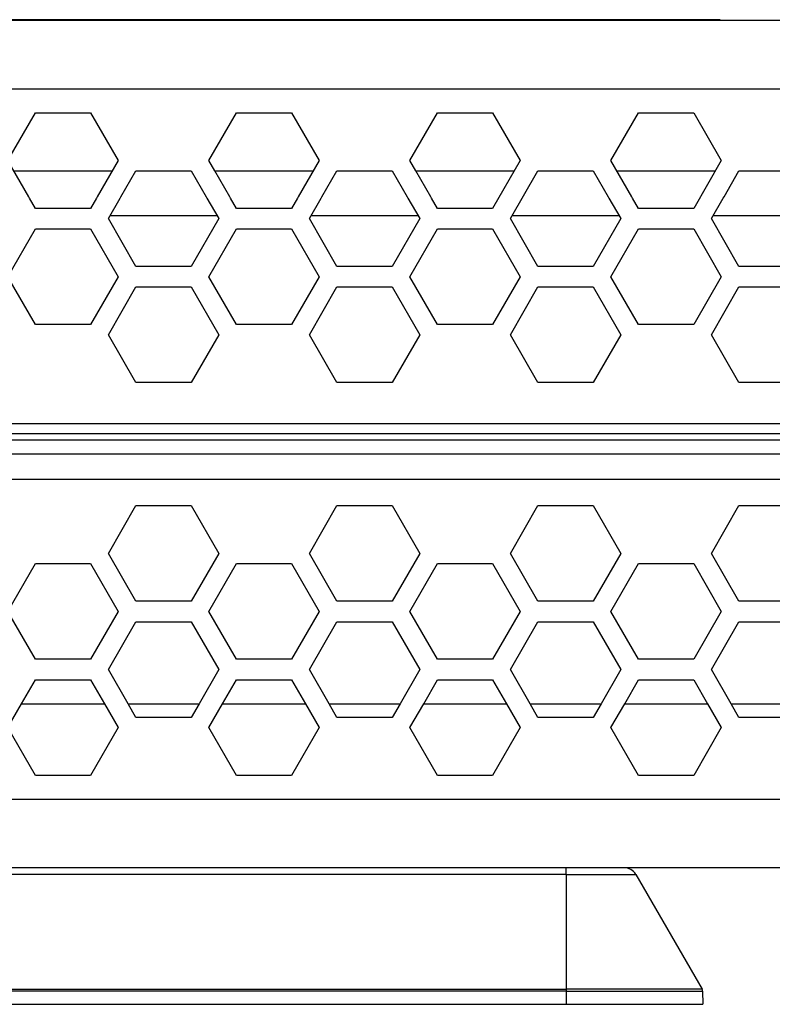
# Model space of a CAD drawing. Header units: millimetres. Extents: x -286 to 97, y 76 to 166.
# Tile 4 of 7: x -120 to -65, y 82 to 154. Entities that reach past the tile are written whole.
import ezdxf

# ---------------------------------------------------------------- set-up
doc = ezdxf.new("R2010")
doc.units = ezdxf.units.MM

# ---------------------------------------------------------------- blocks, each defined once
blk = doc.blocks.new('Netzteil-HLG-240-24__19', base_point=(-237.841, 103.721))
at = {"color": 7, "linetype": 'Continuous'}
for p, q in [((-120.058, 142.721), (-112.841, 142.721)), ((-111.109, 142.721), (-107.068, 142.721)), ((-105.336, 142.721), (-98.119, 142.721)), ((-96.387, 142.721), (-92.345, 142.721)), ((-90.613, 142.721), (-83.396, 142.721)), ((-81.664, 142.721), (-77.623, 142.721)), ((-75.891, 142.721), (-68.674, 142.721)), ((-66.942, 142.721), (-62.9, 142.721)), ((-119.481, 103.721), (-113.418, 103.721)), ((-111.686, 103.721), (-106.49, 103.721)), ((-104.758, 103.721), (-98.696, 103.721)), ((-96.964, 103.721), (-91.768, 103.721)), ((-90.036, 103.721), (-83.974, 103.721)), ((-82.242, 103.721), (-77.045, 103.721)), ((-75.313, 103.721), (-69.251, 103.721)), ((-67.519, 103.721), (-62.323, 103.721))]:
    blk.add_line(p, q, dxfattribs=at)
at = {"color": 1, "linetype": 'Continuous'}
for p, q in [((-105.162, 139.421), (-113.014, 139.421)), ((-90.44, 139.421), (-98.292, 139.421)), ((-75.717, 139.421), (-83.569, 139.421)), ((-60.995, 139.421), (-68.847, 139.421))]:
    blk.add_line(p, q, dxfattribs=at)
blk = doc.blocks.new('Gehaeuseschale-oben-L5_0007875-schwarz__20', base_point=(-254.088, 121.972))
at = {"color": 7, "linetype": 'Continuous'}
for p, q in [((-118.47, 153.721), (-121.79, 153.721)), ((-114.429, 153.721), (-118.47, 153.721)), ((-111.109, 153.721), (-114.429, 153.721)), ((-107.068, 153.721), (-111.109, 153.721)), ((-103.748, 153.721), (-107.068, 153.721)), ((-99.706, 153.721), (-103.748, 153.721)), ((-96.387, 153.721), (-99.706, 153.721)), ((-92.345, 153.721), (-96.387, 153.721)), ((-89.025, 153.721), (-92.345, 153.721)), ((-84.984, 153.721), (-89.025, 153.721)), ((-81.664, 153.721), (-84.984, 153.721)), ((-77.623, 153.721), (-81.664, 153.721)), ((-74.303, 153.721), (-77.623, 153.721)), ((-70.261, 153.721), (-74.303, 153.721)), ((-66.942, 153.721), (-70.261, 153.721)), ((-62.9, 153.721), (-66.942, 153.721)), ((-120.491, 143.471), (-118.47, 146.971)), ((-118.47, 146.971), (-114.429, 146.971)), ((-114.429, 146.971), (-112.408, 143.471)), ((-105.769, 143.471), (-103.748, 146.971)), ((-103.748, 146.971), (-99.706, 146.971)), ((-99.706, 146.971), (-97.686, 143.471)), ((-91.046, 143.471), (-89.025, 146.971)), ((-89.025, 146.971), (-84.984, 146.971)), ((-84.984, 146.971), (-82.963, 143.471)), ((-76.324, 143.471), (-74.303, 146.971)), ((-74.303, 146.971), (-70.261, 146.971)), ((-70.261, 146.971), (-68.241, 143.471)), ((-118.961, 140.821), (-120.491, 143.471)), ((-112.408, 143.471), (-113.938, 140.821)), ((-105.336, 142.721), (-105.769, 143.471)), ((-97.686, 143.471), (-99.216, 140.821)), ((-90.613, 142.721), (-91.046, 143.471)), ((-82.963, 143.471), (-84.984, 139.971)), ((-74.794, 140.821), (-76.324, 143.471)), ((-68.241, 143.471), (-70.261, 139.971)), ((-112.206, 140.821), (-111.109, 142.721)), ((-111.109, 142.721), (-107.068, 142.721)), ((-107.068, 142.721), (-105.971, 140.821)), ((-104.239, 140.821), (-105.336, 142.721)), ((-97.484, 140.821), (-96.387, 142.721)), ((-96.387, 142.721), (-92.345, 142.721)), ((-92.345, 142.721), (-91.248, 140.821)), ((-89.516, 140.821), (-90.613, 142.721)), ((-83.685, 139.221), (-81.664, 142.721)), ((-81.664, 142.721), (-77.623, 142.721)), ((-77.623, 142.721), (-76.526, 140.821)), ((-68.039, 140.821), (-66.942, 142.721)), ((-66.942, 142.721), (-62.9, 142.721)), ((-118.903, 140.721), (-118.961, 140.821)), ((-118.47, 139.971), (-118.903, 140.721)), ((-113.996, 140.721), (-114.429, 139.971)), ((-113.938, 140.821), (-113.996, 140.721)), ((-113.13, 139.221), (-112.264, 140.721)), ((-112.264, 140.721), (-112.206, 140.821)), ((-105.971, 140.821), (-105.913, 140.721)), ((-105.913, 140.721), (-105.047, 139.221)), ((-104.181, 140.721), (-104.239, 140.821)), ((-103.748, 139.971), (-104.181, 140.721)), ((-99.273, 140.721), (-99.706, 139.971)), ((-99.216, 140.821), (-99.273, 140.721)), ((-98.407, 139.221), (-97.541, 140.721)), ((-97.541, 140.721), (-97.484, 140.821)), ((-91.248, 140.821), (-91.19, 140.721)), ((-91.19, 140.721), (-90.324, 139.221)), ((-89.458, 140.721), (-89.516, 140.821)), ((-89.025, 139.971), (-89.458, 140.721)), ((-76.526, 140.821), (-76.468, 140.721)), ((-76.468, 140.721), (-75.602, 139.221)), ((-74.736, 140.721), (-74.794, 140.821)), ((-74.303, 139.971), (-74.736, 140.721)), ((-68.962, 139.221), (-68.096, 140.721)), ((-68.096, 140.721), (-68.039, 140.821)), ((-114.429, 139.971), (-118.47, 139.971)), ((-99.706, 139.971), (-103.748, 139.971)), ((-84.984, 139.971), (-89.025, 139.971)), ((-70.261, 139.971), (-74.303, 139.971)), ((-111.109, 135.721), (-113.13, 139.221)), ((-105.047, 139.221), (-107.068, 135.721)), ((-96.387, 135.721), (-98.407, 139.221)), ((-90.324, 139.221), (-92.345, 135.721)), ((-81.664, 135.721), (-83.685, 139.221)), ((-75.602, 139.221), (-77.623, 135.721)), ((-66.942, 135.721), (-68.962, 139.221)), ((-120.491, 134.971), (-118.47, 138.471)), ((-118.47, 138.471), (-114.429, 138.471)), ((-114.429, 138.471), (-112.408, 134.971)), ((-105.769, 134.971), (-103.748, 138.471)), ((-103.748, 138.471), (-99.706, 138.471)), ((-99.706, 138.471), (-97.686, 134.971)), ((-91.046, 134.971), (-89.025, 138.471)), ((-89.025, 138.471), (-84.984, 138.471)), ((-84.984, 138.471), (-82.963, 134.971)), ((-76.324, 134.971), (-74.303, 138.471)), ((-74.303, 138.471), (-70.261, 138.471)), ((-70.261, 138.471), (-68.241, 134.971)), ((-107.068, 135.721), (-111.109, 135.721)), ((-92.345, 135.721), (-96.387, 135.721)), ((-77.623, 135.721), (-81.664, 135.721)), ((-62.9, 135.721), (-66.942, 135.721)), ((-118.47, 131.471), (-120.491, 134.971)), ((-112.408, 134.971), (-114.429, 131.471)), ((-103.748, 131.471), (-105.769, 134.971)), ((-97.686, 134.971), (-99.706, 131.471)), ((-89.025, 131.471), (-91.046, 134.971)), ((-82.963, 134.971), (-84.984, 131.471)), ((-74.303, 131.471), (-76.324, 134.971)), ((-68.241, 134.971), (-70.261, 131.471)), ((-113.13, 130.721), (-111.109, 134.221)), ((-111.109, 134.221), (-107.068, 134.221)), ((-107.068, 134.221), (-105.047, 130.721)), ((-98.407, 130.721), (-96.387, 134.221)), ((-96.387, 134.221), (-92.345, 134.221)), ((-92.345, 134.221), (-90.324, 130.721)), ((-83.685, 130.721), (-81.664, 134.221)), ((-81.664, 134.221), (-77.623, 134.221)), ((-77.623, 134.221), (-75.602, 130.721)), ((-68.962, 130.721), (-66.942, 134.221)), ((-66.942, 134.221), (-62.9, 134.221)), ((-114.429, 131.471), (-118.47, 131.471)), ((-99.706, 131.471), (-103.748, 131.471)), ((-84.984, 131.471), (-89.025, 131.471)), ((-70.261, 131.471), (-74.303, 131.471)), ((-111.109, 127.221), (-113.13, 130.721)), ((-105.047, 130.721), (-107.068, 127.221)), ((-96.387, 127.221), (-98.407, 130.721)), ((-90.324, 130.721), (-92.345, 127.221)), ((-81.664, 127.221), (-83.685, 130.721)), ((-75.602, 130.721), (-77.623, 127.221)), ((-66.942, 127.221), (-68.962, 130.721)), ((-107.068, 127.221), (-111.109, 127.221)), ((-92.345, 127.221), (-96.387, 127.221)), ((-77.623, 127.221), (-81.664, 127.221)), ((-62.9, 127.221), (-66.942, 127.221)), ((-254.088, 124.221), (35.912, 124.221))]:
    blk.add_line(p, q, dxfattribs=at)
at = {"color": 1, "linetype": 'Continuous'}
for p, q in [((-254.088, 148.721), (35.912, 148.721)), ((35.912, 121.972), (-254.088, 121.972))]:
    blk.add_line(p, q, dxfattribs=at)
blk = doc.blocks.new('Gehaeuseschale-oben__21', base_point=(-254.088, 121.972))
at = {"color": 7, "linetype": 'Continuous'}
for p, q in [((-118.47, 153.721), (-121.79, 153.721)), ((-114.429, 153.721), (-118.47, 153.721)), ((-111.109, 153.721), (-114.429, 153.721)), ((-107.068, 153.721), (-111.109, 153.721)), ((-103.748, 153.721), (-107.068, 153.721)), ((-99.706, 153.721), (-103.748, 153.721)), ((-96.387, 153.721), (-99.706, 153.721)), ((-92.345, 153.721), (-96.387, 153.721)), ((-89.025, 153.721), (-92.345, 153.721)), ((-84.984, 153.721), (-89.025, 153.721)), ((-81.664, 153.721), (-84.984, 153.721)), ((-77.623, 153.721), (-81.664, 153.721)), ((-74.303, 153.721), (-77.623, 153.721)), ((-70.261, 153.721), (-74.303, 153.721)), ((-66.942, 153.721), (-70.261, 153.721)), ((-62.9, 153.721), (-66.942, 153.721)), ((-120.491, 143.471), (-118.47, 146.971)), ((-118.47, 146.971), (-114.429, 146.971)), ((-114.429, 146.971), (-112.408, 143.471)), ((-105.769, 143.471), (-103.748, 146.971)), ((-103.748, 146.971), (-99.706, 146.971)), ((-99.706, 146.971), (-97.686, 143.471)), ((-91.046, 143.471), (-89.025, 146.971)), ((-89.025, 146.971), (-84.984, 146.971)), ((-84.984, 146.971), (-82.963, 143.471)), ((-76.324, 143.471), (-74.303, 146.971)), ((-74.303, 146.971), (-70.261, 146.971)), ((-70.261, 146.971), (-68.241, 143.471)), ((-118.961, 140.821), (-120.491, 143.471)), ((-112.408, 143.471), (-113.938, 140.821)), ((-105.336, 142.721), (-105.769, 143.471)), ((-97.686, 143.471), (-99.216, 140.821)), ((-90.613, 142.721), (-91.046, 143.471)), ((-82.963, 143.471), (-84.984, 139.971)), ((-74.794, 140.821), (-76.324, 143.471)), ((-68.241, 143.471), (-70.261, 139.971)), ((-112.206, 140.821), (-111.109, 142.721)), ((-111.109, 142.721), (-107.068, 142.721)), ((-107.068, 142.721), (-105.971, 140.821)), ((-104.239, 140.821), (-105.336, 142.721)), ((-97.484, 140.821), (-96.387, 142.721)), ((-96.387, 142.721), (-92.345, 142.721)), ((-92.345, 142.721), (-91.248, 140.821)), ((-89.516, 140.821), (-90.613, 142.721)), ((-83.685, 139.221), (-81.664, 142.721)), ((-81.664, 142.721), (-77.623, 142.721)), ((-77.623, 142.721), (-76.526, 140.821)), ((-68.039, 140.821), (-66.942, 142.721)), ((-66.942, 142.721), (-62.9, 142.721)), ((-118.903, 140.721), (-118.961, 140.821)), ((-118.47, 139.971), (-118.903, 140.721)), ((-113.996, 140.721), (-114.429, 139.971)), ((-113.938, 140.821), (-113.996, 140.721)), ((-113.13, 139.221), (-112.264, 140.721)), ((-112.264, 140.721), (-112.206, 140.821)), ((-105.971, 140.821), (-105.913, 140.721)), ((-105.913, 140.721), (-105.047, 139.221)), ((-104.181, 140.721), (-104.239, 140.821)), ((-103.748, 139.971), (-104.181, 140.721)), ((-99.273, 140.721), (-99.706, 139.971)), ((-99.216, 140.821), (-99.273, 140.721)), ((-98.407, 139.221), (-97.541, 140.721)), ((-97.541, 140.721), (-97.484, 140.821)), ((-91.248, 140.821), (-91.19, 140.721)), ((-91.19, 140.721), (-90.324, 139.221)), ((-89.458, 140.721), (-89.516, 140.821)), ((-89.025, 139.971), (-89.458, 140.721)), ((-76.526, 140.821), (-76.468, 140.721)), ((-76.468, 140.721), (-75.602, 139.221)), ((-74.736, 140.721), (-74.794, 140.821)), ((-74.303, 139.971), (-74.736, 140.721)), ((-68.962, 139.221), (-68.096, 140.721)), ((-68.096, 140.721), (-68.039, 140.821)), ((-114.429, 139.971), (-118.47, 139.971)), ((-99.706, 139.971), (-103.748, 139.971)), ((-84.984, 139.971), (-89.025, 139.971)), ((-70.261, 139.971), (-74.303, 139.971)), ((-111.109, 135.721), (-113.13, 139.221)), ((-105.047, 139.221), (-107.068, 135.721)), ((-96.387, 135.721), (-98.407, 139.221)), ((-90.324, 139.221), (-92.345, 135.721)), ((-81.664, 135.721), (-83.685, 139.221)), ((-75.602, 139.221), (-77.623, 135.721)), ((-66.942, 135.721), (-68.962, 139.221)), ((-120.491, 134.971), (-118.47, 138.471)), ((-118.47, 138.471), (-114.429, 138.471)), ((-114.429, 138.471), (-112.408, 134.971)), ((-105.769, 134.971), (-103.748, 138.471)), ((-103.748, 138.471), (-99.706, 138.471)), ((-99.706, 138.471), (-97.686, 134.971)), ((-91.046, 134.971), (-89.025, 138.471)), ((-89.025, 138.471), (-84.984, 138.471)), ((-84.984, 138.471), (-82.963, 134.971)), ((-76.324, 134.971), (-74.303, 138.471)), ((-74.303, 138.471), (-70.261, 138.471)), ((-70.261, 138.471), (-68.241, 134.971)), ((-107.068, 135.721), (-111.109, 135.721)), ((-92.345, 135.721), (-96.387, 135.721)), ((-77.623, 135.721), (-81.664, 135.721)), ((-62.9, 135.721), (-66.942, 135.721)), ((-118.47, 131.471), (-120.491, 134.971)), ((-112.408, 134.971), (-114.429, 131.471)), ((-103.748, 131.471), (-105.769, 134.971)), ((-97.686, 134.971), (-99.706, 131.471)), ((-89.025, 131.471), (-91.046, 134.971)), ((-82.963, 134.971), (-84.984, 131.471)), ((-74.303, 131.471), (-76.324, 134.971)), ((-68.241, 134.971), (-70.261, 131.471)), ((-113.13, 130.721), (-111.109, 134.221)), ((-111.109, 134.221), (-107.068, 134.221)), ((-107.068, 134.221), (-105.047, 130.721)), ((-98.407, 130.721), (-96.387, 134.221)), ((-96.387, 134.221), (-92.345, 134.221)), ((-92.345, 134.221), (-90.324, 130.721)), ((-83.685, 130.721), (-81.664, 134.221)), ((-81.664, 134.221), (-77.623, 134.221)), ((-77.623, 134.221), (-75.602, 130.721)), ((-68.962, 130.721), (-66.942, 134.221)), ((-66.942, 134.221), (-62.9, 134.221)), ((-114.429, 131.471), (-118.47, 131.471)), ((-99.706, 131.471), (-103.748, 131.471)), ((-84.984, 131.471), (-89.025, 131.471)), ((-70.261, 131.471), (-74.303, 131.471)), ((-111.109, 127.221), (-113.13, 130.721)), ((-105.047, 130.721), (-107.068, 127.221)), ((-96.387, 127.221), (-98.407, 130.721)), ((-90.324, 130.721), (-92.345, 127.221)), ((-81.664, 127.221), (-83.685, 130.721)), ((-75.602, 130.721), (-77.623, 127.221)), ((-66.942, 127.221), (-68.962, 130.721)), ((-107.068, 127.221), (-111.109, 127.221)), ((-92.345, 127.221), (-96.387, 127.221)), ((-77.623, 127.221), (-81.664, 127.221)), ((-62.9, 127.221), (-66.942, 127.221)), ((-254.088, 124.221), (35.912, 124.221))]:
    blk.add_line(p, q, dxfattribs=at)
at = {"color": 1, "linetype": 'Continuous'}
for p, q in [((-254.088, 148.721), (35.912, 148.721)), ((35.912, 121.972), (-254.088, 121.972))]:
    blk.add_line(p, q, dxfattribs=at)
blk = doc.blocks.new('Gehaeuseschale-unten__22', base_point=(-254.088, 91.721))
at = {"color": 1, "linetype": 'Continuous'}
for p, q in [((35.912, 123.469), (-254.088, 123.469)), ((-254.088, 123.045), (35.912, 123.045)), ((35.912, 121.972), (-254.088, 121.972)), ((-254.088, 120.144), (32.112, 120.157)), ((-16.588, 96.721), (-240.018, 96.721))]:
    blk.add_line(p, q, dxfattribs=at)
at = {"color": 7, "linetype": 'Continuous'}
for p, q in [((-113.13, 114.721), (-111.109, 118.221)), ((-111.109, 118.221), (-107.068, 118.221)), ((-107.068, 118.221), (-105.047, 114.721)), ((-98.407, 114.721), (-96.387, 118.221)), ((-96.387, 118.221), (-92.345, 118.221)), ((-92.345, 118.221), (-90.324, 114.721)), ((-83.685, 114.721), (-81.664, 118.221)), ((-81.664, 118.221), (-77.623, 118.221)), ((-77.623, 118.221), (-75.602, 114.721)), ((-68.962, 114.721), (-66.942, 118.221)), ((-66.942, 118.221), (-62.9, 118.221)), ((-111.109, 111.221), (-113.13, 114.721)), ((-105.047, 114.721), (-107.068, 111.221)), ((-96.387, 111.221), (-98.407, 114.721)), ((-90.324, 114.721), (-92.345, 111.221)), ((-81.664, 111.221), (-83.685, 114.721)), ((-75.602, 114.721), (-77.623, 111.221)), ((-66.942, 111.221), (-68.962, 114.721)), ((-120.491, 110.471), (-118.47, 113.971)), ((-118.47, 113.971), (-114.429, 113.971)), ((-114.429, 113.971), (-112.408, 110.471)), ((-105.769, 110.471), (-103.748, 113.971)), ((-103.748, 113.971), (-99.706, 113.971)), ((-99.706, 113.971), (-97.686, 110.471)), ((-91.046, 110.471), (-89.025, 113.971)), ((-89.025, 113.971), (-84.984, 113.971)), ((-84.984, 113.971), (-82.963, 110.471)), ((-76.324, 110.471), (-74.303, 113.971)), ((-74.303, 113.971), (-70.261, 113.971)), ((-70.261, 113.971), (-68.241, 110.471)), ((-107.068, 111.221), (-111.109, 111.221)), ((-92.345, 111.221), (-96.387, 111.221)), ((-77.623, 111.221), (-81.664, 111.221)), ((-62.9, 111.221), (-66.942, 111.221)), ((-118.47, 106.971), (-120.491, 110.471)), ((-112.408, 110.471), (-114.429, 106.971)), ((-103.748, 106.971), (-105.769, 110.471)), ((-97.686, 110.471), (-99.706, 106.971)), ((-89.025, 106.971), (-91.046, 110.471)), ((-82.963, 110.471), (-84.984, 106.971)), ((-74.303, 106.971), (-76.324, 110.471)), ((-68.241, 110.471), (-70.261, 106.971)), ((-113.13, 106.221), (-111.109, 109.721)), ((-111.109, 109.721), (-107.068, 109.721)), ((-107.068, 109.721), (-105.047, 106.221)), ((-98.407, 106.221), (-96.387, 109.721)), ((-96.387, 109.721), (-92.345, 109.721)), ((-92.345, 109.721), (-90.324, 106.221)), ((-83.685, 106.221), (-81.664, 109.721)), ((-81.664, 109.721), (-77.623, 109.721)), ((-77.623, 109.721), (-75.602, 106.221)), ((-68.962, 106.221), (-66.942, 109.721)), ((-66.942, 109.721), (-62.9, 109.721)), ((-114.429, 106.971), (-118.47, 106.971)), ((-99.706, 106.971), (-103.748, 106.971)), ((-84.984, 106.971), (-89.025, 106.971)), ((-70.261, 106.971), (-74.303, 106.971)), ((-111.686, 103.721), (-113.13, 106.221)), ((-105.047, 106.221), (-106.49, 103.721)), ((-96.964, 103.721), (-98.407, 106.221)), ((-90.324, 106.221), (-91.768, 103.721)), ((-82.242, 103.721), (-83.685, 106.221)), ((-75.602, 106.221), (-77.045, 103.721)), ((-67.519, 103.721), (-68.962, 106.221)), ((-119.481, 103.721), (-118.47, 105.471)), ((-118.47, 105.471), (-114.429, 105.471)), ((-114.429, 105.471), (-113.418, 103.721)), ((-104.758, 103.721), (-103.748, 105.471)), ((-103.748, 105.471), (-99.706, 105.471)), ((-99.706, 105.471), (-98.696, 103.721)), ((-90.036, 103.721), (-89.025, 105.471)), ((-89.025, 105.471), (-84.984, 105.471)), ((-84.984, 105.471), (-83.974, 103.721)), ((-75.313, 103.721), (-74.303, 105.471)), ((-74.303, 105.471), (-70.261, 105.471)), ((-70.261, 105.471), (-69.251, 103.721)), ((-120.491, 101.971), (-119.481, 103.721)), ((-113.418, 103.721), (-112.408, 101.971)), ((-111.109, 102.721), (-111.686, 103.721)), ((-106.49, 103.721), (-107.068, 102.721)), ((-105.769, 101.971), (-104.758, 103.721)), ((-98.696, 103.721), (-97.686, 101.971)), ((-96.387, 102.721), (-96.964, 103.721)), ((-91.768, 103.721), (-92.345, 102.721)), ((-91.046, 101.971), (-90.036, 103.721)), ((-83.974, 103.721), (-82.963, 101.971)), ((-81.664, 102.721), (-82.242, 103.721)), ((-77.045, 103.721), (-77.623, 102.721)), ((-76.324, 101.971), (-75.313, 103.721)), ((-69.251, 103.721), (-68.241, 101.971)), ((-66.942, 102.721), (-67.519, 103.721)), ((-107.068, 102.721), (-111.109, 102.721)), ((-92.345, 102.721), (-96.387, 102.721)), ((-77.623, 102.721), (-81.664, 102.721)), ((-62.9, 102.721), (-66.942, 102.721)), ((-118.47, 98.471), (-120.491, 101.971)), ((-112.408, 101.971), (-114.429, 98.471)), ((-103.748, 98.471), (-105.769, 101.971)), ((-97.686, 101.971), (-99.706, 98.471)), ((-89.025, 98.471), (-91.046, 101.971)), ((-82.963, 101.971), (-84.984, 98.471)), ((-74.303, 98.471), (-76.324, 101.971)), ((-68.241, 101.971), (-70.261, 98.471)), ((-114.429, 98.471), (-118.47, 98.471)), ((-99.706, 98.471), (-103.748, 98.471)), ((-84.984, 98.471), (-89.025, 98.471)), ((-70.261, 98.471), (-74.303, 98.471)), ((-118.47, 91.721), (-121.79, 91.721)), ((-114.429, 91.721), (-118.47, 91.721)), ((-111.109, 91.721), (-114.429, 91.721)), ((-107.068, 91.721), (-111.109, 91.721)), ((-103.748, 91.721), (-107.068, 91.721)), ((-99.706, 91.721), (-103.748, 91.721)), ((-96.387, 91.721), (-99.706, 91.721)), ((-92.345, 91.721), (-96.387, 91.721)), ((-89.025, 91.721), (-92.345, 91.721)), ((-85.842, 91.721), (-89.025, 91.721)), ((-84.984, 91.721), (-85.842, 91.721)), ((-84.593, 91.721), (-84.984, 91.721)), ((-81.664, 91.721), (-84.593, 91.721)), ((-79.588, 91.721), (-81.664, 91.721)), ((-78.954, 91.721), (-79.588, 91.721)), ((-77.623, 91.721), (-78.954, 91.721)), ((-75.362, 91.721), (-77.623, 91.721)), ((-74.303, 91.721), (-75.362, 91.721)), ((-70.261, 91.721), (-74.303, 91.721)), ((-66.942, 91.721), (-70.261, 91.721)), ((-62.9, 91.721), (-66.942, 91.721))]:
    blk.add_line(p, q, dxfattribs=at)
blk = doc.blocks.new('Gehaeuseschale-unten-L5_0007876-schwarz__23', base_point=(-254.088, 91.721))
at = {"color": 1, "linetype": 'Continuous'}
for p, q in [((35.912, 123.469), (-254.088, 123.469)), ((-254.088, 123.045), (35.912, 123.045)), ((35.912, 121.972), (-254.088, 121.972)), ((-254.088, 120.144), (32.112, 120.157)), ((-16.588, 96.721), (-240.018, 96.721))]:
    blk.add_line(p, q, dxfattribs=at)
at = {"color": 7, "linetype": 'Continuous'}
for p, q in [((-113.13, 114.721), (-111.109, 118.221)), ((-111.109, 118.221), (-107.068, 118.221)), ((-107.068, 118.221), (-105.047, 114.721)), ((-98.407, 114.721), (-96.387, 118.221)), ((-96.387, 118.221), (-92.345, 118.221)), ((-92.345, 118.221), (-90.324, 114.721)), ((-83.685, 114.721), (-81.664, 118.221)), ((-81.664, 118.221), (-77.623, 118.221)), ((-77.623, 118.221), (-75.602, 114.721)), ((-68.962, 114.721), (-66.942, 118.221)), ((-66.942, 118.221), (-62.9, 118.221)), ((-111.109, 111.221), (-113.13, 114.721)), ((-105.047, 114.721), (-107.068, 111.221)), ((-96.387, 111.221), (-98.407, 114.721)), ((-90.324, 114.721), (-92.345, 111.221)), ((-81.664, 111.221), (-83.685, 114.721)), ((-75.602, 114.721), (-77.623, 111.221)), ((-66.942, 111.221), (-68.962, 114.721)), ((-120.491, 110.471), (-118.47, 113.971)), ((-118.47, 113.971), (-114.429, 113.971)), ((-114.429, 113.971), (-112.408, 110.471)), ((-105.769, 110.471), (-103.748, 113.971)), ((-103.748, 113.971), (-99.706, 113.971)), ((-99.706, 113.971), (-97.686, 110.471)), ((-91.046, 110.471), (-89.025, 113.971)), ((-89.025, 113.971), (-84.984, 113.971)), ((-84.984, 113.971), (-82.963, 110.471)), ((-76.324, 110.471), (-74.303, 113.971)), ((-74.303, 113.971), (-70.261, 113.971)), ((-70.261, 113.971), (-68.241, 110.471)), ((-107.068, 111.221), (-111.109, 111.221)), ((-92.345, 111.221), (-96.387, 111.221)), ((-77.623, 111.221), (-81.664, 111.221)), ((-62.9, 111.221), (-66.942, 111.221)), ((-118.47, 106.971), (-120.491, 110.471)), ((-112.408, 110.471), (-114.429, 106.971)), ((-103.748, 106.971), (-105.769, 110.471)), ((-97.686, 110.471), (-99.706, 106.971)), ((-89.025, 106.971), (-91.046, 110.471)), ((-82.963, 110.471), (-84.984, 106.971)), ((-74.303, 106.971), (-76.324, 110.471)), ((-68.241, 110.471), (-70.261, 106.971)), ((-113.13, 106.221), (-111.109, 109.721)), ((-111.109, 109.721), (-107.068, 109.721)), ((-107.068, 109.721), (-105.047, 106.221)), ((-98.407, 106.221), (-96.387, 109.721)), ((-96.387, 109.721), (-92.345, 109.721)), ((-92.345, 109.721), (-90.324, 106.221)), ((-83.685, 106.221), (-81.664, 109.721)), ((-81.664, 109.721), (-77.623, 109.721)), ((-77.623, 109.721), (-75.602, 106.221)), ((-68.962, 106.221), (-66.942, 109.721)), ((-66.942, 109.721), (-62.9, 109.721)), ((-114.429, 106.971), (-118.47, 106.971)), ((-99.706, 106.971), (-103.748, 106.971)), ((-84.984, 106.971), (-89.025, 106.971)), ((-70.261, 106.971), (-74.303, 106.971)), ((-111.686, 103.721), (-113.13, 106.221)), ((-105.047, 106.221), (-106.49, 103.721)), ((-96.964, 103.721), (-98.407, 106.221)), ((-90.324, 106.221), (-91.768, 103.721)), ((-82.242, 103.721), (-83.685, 106.221)), ((-75.602, 106.221), (-77.045, 103.721)), ((-67.519, 103.721), (-68.962, 106.221)), ((-119.481, 103.721), (-118.47, 105.471)), ((-118.47, 105.471), (-114.429, 105.471)), ((-114.429, 105.471), (-113.418, 103.721)), ((-104.758, 103.721), (-103.748, 105.471)), ((-103.748, 105.471), (-99.706, 105.471)), ((-99.706, 105.471), (-98.696, 103.721)), ((-90.036, 103.721), (-89.025, 105.471)), ((-89.025, 105.471), (-84.984, 105.471)), ((-84.984, 105.471), (-83.974, 103.721)), ((-75.313, 103.721), (-74.303, 105.471)), ((-74.303, 105.471), (-70.261, 105.471)), ((-70.261, 105.471), (-69.251, 103.721)), ((-120.491, 101.971), (-119.481, 103.721)), ((-113.418, 103.721), (-112.408, 101.971)), ((-111.109, 102.721), (-111.686, 103.721)), ((-106.49, 103.721), (-107.068, 102.721)), ((-105.769, 101.971), (-104.758, 103.721)), ((-98.696, 103.721), (-97.686, 101.971)), ((-96.387, 102.721), (-96.964, 103.721)), ((-91.768, 103.721), (-92.345, 102.721)), ((-91.046, 101.971), (-90.036, 103.721)), ((-83.974, 103.721), (-82.963, 101.971)), ((-81.664, 102.721), (-82.242, 103.721)), ((-77.045, 103.721), (-77.623, 102.721)), ((-76.324, 101.971), (-75.313, 103.721)), ((-69.251, 103.721), (-68.241, 101.971)), ((-66.942, 102.721), (-67.519, 103.721)), ((-107.068, 102.721), (-111.109, 102.721)), ((-92.345, 102.721), (-96.387, 102.721)), ((-77.623, 102.721), (-81.664, 102.721)), ((-62.9, 102.721), (-66.942, 102.721)), ((-118.47, 98.471), (-120.491, 101.971)), ((-112.408, 101.971), (-114.429, 98.471)), ((-103.748, 98.471), (-105.769, 101.971)), ((-97.686, 101.971), (-99.706, 98.471)), ((-89.025, 98.471), (-91.046, 101.971)), ((-82.963, 101.971), (-84.984, 98.471)), ((-74.303, 98.471), (-76.324, 101.971)), ((-68.241, 101.971), (-70.261, 98.471)), ((-114.429, 98.471), (-118.47, 98.471)), ((-99.706, 98.471), (-103.748, 98.471)), ((-84.984, 98.471), (-89.025, 98.471)), ((-70.261, 98.471), (-74.303, 98.471)), ((-118.47, 91.721), (-121.79, 91.721)), ((-114.429, 91.721), (-118.47, 91.721)), ((-111.109, 91.721), (-114.429, 91.721)), ((-107.068, 91.721), (-111.109, 91.721)), ((-103.748, 91.721), (-107.068, 91.721)), ((-99.706, 91.721), (-103.748, 91.721)), ((-96.387, 91.721), (-99.706, 91.721)), ((-92.345, 91.721), (-96.387, 91.721)), ((-89.025, 91.721), (-92.345, 91.721)), ((-85.842, 91.721), (-89.025, 91.721)), ((-84.984, 91.721), (-85.842, 91.721)), ((-84.593, 91.721), (-84.984, 91.721)), ((-81.664, 91.721), (-84.593, 91.721)), ((-79.588, 91.721), (-81.664, 91.721)), ((-78.954, 91.721), (-79.588, 91.721)), ((-77.623, 91.721), (-78.954, 91.721)), ((-75.362, 91.721), (-77.623, 91.721)), ((-74.303, 91.721), (-75.362, 91.721)), ((-70.261, 91.721), (-74.303, 91.721)), ((-66.942, 91.721), (-70.261, 91.721)), ((-62.9, 91.721), (-66.942, 91.721))]:
    blk.add_line(p, q, dxfattribs=at)
blk = doc.blocks.new('ARRI-Logo__30', base_point=(-149.831, 153.721))
at = {"color": 7, "linetype": 'Continuous'}
for p, q in [((-149.831, 153.782), (-149.831, 153.721)), ((-68.331, 153.782), (-149.831, 153.782)), ((-68.331, 153.782), (-68.331, 153.721))]:
    blk.add_line(p, q, dxfattribs=at)
blk = doc.blocks.new('ARRI-Logo-Kopie-L5_0007814-schwarz__31', base_point=(-149.831, 153.721))
at = {"color": 7, "linetype": 'Continuous'}
for p, q in [((-149.831, 153.782), (-149.831, 153.721)), ((-68.331, 153.782), (-149.831, 153.782)), ((-68.331, 153.782), (-68.331, 153.721))]:
    blk.add_line(p, q, dxfattribs=at)
blk = doc.blocks.new('Kupplungsplatte__32', base_point=(-148.588, 81.721))
at = {"color": 7, "linetype": 'Continuous'}
for p, q in [((-140.554, 91.721), (-142.815, 91.721)), ((-139.222, 91.721), (-140.554, 91.721)), ((-138.588, 91.721), (-139.222, 91.721)), ((-136.512, 91.721), (-138.588, 91.721)), ((-133.583, 91.721), (-136.512, 91.721)), ((-133.193, 91.721), (-133.583, 91.721)), ((-132.334, 91.721), (-133.193, 91.721)), ((-129.151, 91.721), (-132.334, 91.721)), ((-125.831, 91.721), (-129.151, 91.721)), ((-121.79, 91.721), (-125.831, 91.721)), ((-118.47, 91.721), (-121.79, 91.721)), ((-114.429, 91.721), (-118.47, 91.721)), ((-111.109, 91.721), (-114.429, 91.721)), ((-107.068, 91.721), (-111.109, 91.721)), ((-103.748, 91.721), (-107.068, 91.721)), ((-99.706, 91.721), (-103.748, 91.721)), ((-96.387, 91.721), (-99.706, 91.721)), ((-92.345, 91.721), (-96.387, 91.721)), ((-89.025, 91.721), (-92.345, 91.721)), ((-85.842, 91.721), (-89.025, 91.721)), ((-84.984, 91.721), (-85.842, 91.721)), ((-84.593, 91.721), (-84.984, 91.721)), ((-81.664, 91.721), (-84.593, 91.721)), ((-79.588, 91.721), (-81.664, 91.721)), ((-78.954, 91.721), (-79.588, 91.721)), ((-77.623, 91.721), (-78.954, 91.721)), ((-75.362, 91.721), (-77.623, 91.721)), ((-143.681, 91.221), (-148.531, 82.819)), ((-74.496, 91.221), (-69.645, 82.819)), ((-148.572, 82.674), (-148.588, 81.721)), ((-69.605, 82.674), (-69.588, 81.721)), ((-138.588, 81.721), (-148.588, 81.721)), ((-138.588, 81.721), (-79.588, 81.721)), ((-79.588, 81.721), (-69.588, 81.721))]:
    blk.add_line(p, q, dxfattribs=at)
at = {"color": 1, "linetype": 'Continuous'}
for p, q in [((-138.588, 91.221), (-138.588, 91.721)), ((-79.588, 91.221), (-79.588, 91.721)), ((-138.588, 91.221), (-143.681, 91.221)), ((-138.588, 91.221), (-138.588, 82.819)), ((-79.588, 91.221), (-138.588, 91.221)), ((-79.588, 91.221), (-74.496, 91.221)), ((-79.588, 91.221), (-79.588, 82.819)), ((-138.588, 82.674), (-148.572, 82.674)), ((-148.531, 82.819), (-138.588, 82.819)), ((-138.588, 82.819), (-79.588, 82.819)), ((-138.588, 82.819), (-138.588, 82.674)), ((-138.588, 82.674), (-138.588, 81.721)), ((-79.588, 82.674), (-138.588, 82.674)), ((-79.588, 82.819), (-79.588, 82.674)), ((-69.645, 82.819), (-79.588, 82.819)), ((-79.588, 82.674), (-79.588, 81.721)), ((-79.588, 82.674), (-69.605, 82.674))]:
    blk.add_line(p, q, dxfattribs=at)
at = {"color": 7, "linetype": 'Continuous'}
for centre, radius, start, end in [((-142.815, 90.721), 1, 90, 150), ((-75.362, 90.721), 1, 30, 90), ((-148.272, 82.669), 0.3, 150, 179), ((-69.905, 82.669), 0.3, 1, 30)]:
    blk.add_arc(centre, radius, start, end, dxfattribs=at)
blk = doc.blocks.new('Netzteil-S60__33', base_point=(-286.088, 75.721))
for name, p in [('Gehaeuseschale-oben-L5_0007875-schwarz__20', (-254.088, 121.972)), ('Gehaeuseschale-oben__21', (-254.088, 121.972)), ('ARRI-Logo__30', (-149.831, 153.721)), ('ARRI-Logo-Kopie-L5_0007814-schwarz__31', (-149.831, 153.721)), ('Netzteil-HLG-240-24__19', (-237.841, 103.721)), ('Gehaeuseschale-unten__22', (-254.088, 91.721)), ('Gehaeuseschale-unten-L5_0007876-schwarz__23', (-254.088, 91.721)), ('Kupplungsplatte__32', (-148.588, 81.721))]:
    blk.add_blockref(name, p)
blk = doc.blocks.new('SA_LinksA', base_point=(-94.588, 121))
blk.add_blockref('Netzteil-S60__33', (-286.088, 75.721))

msp = doc.modelspace()

# ---------------------------------------------------------------- block references
msp.add_blockref('SA_LinksA', (-94.588, 121))

doc.saveas('drawing.dxf')
